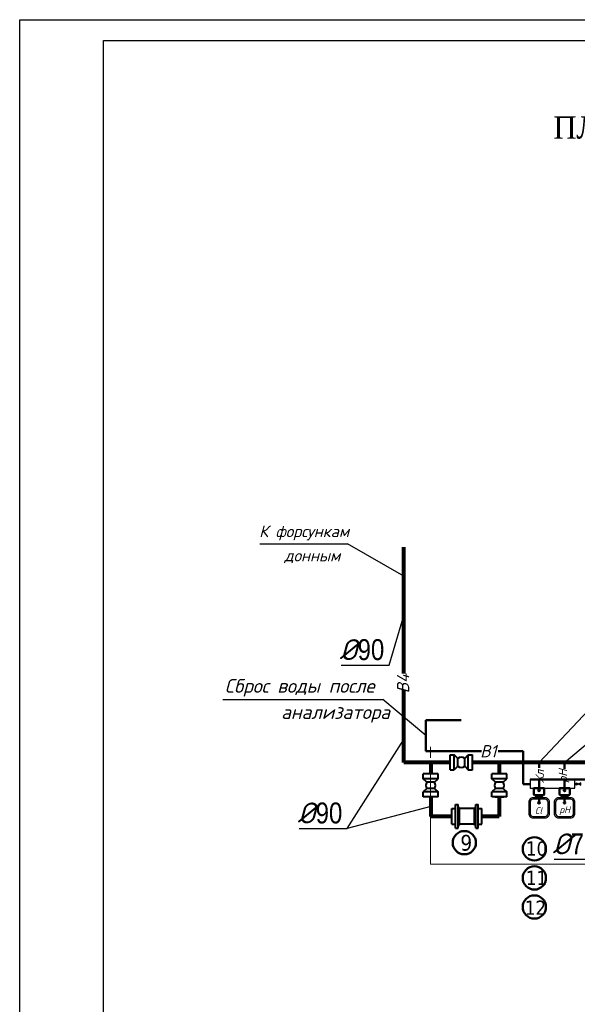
# Model space of a CAD drawing. Extents: x 4114239 to 5838486, y 780458 to 1383318.
# Tile 5 of 231: x 4308624 to 4321957, y 972237 to 995781. Entities that reach past the tile are written whole.
import ezdxf

# ---------------------------------------------------------------- set-up
doc = ezdxf.new("R2010")
doc.units = 0
doc.header["$MEASUREMENT"] = 0
for name, color, linetype, lineweight in [('1', 7, 'Continuous', 50), ('1-A', 1, 'Continuous', 40), ('BRAVARIJA', 5, 'Continuous', 35), ('Farmat', 7, 'Continuous', 30), ('Layer1', 7, 'Continuous', 40), ('Основные', 160, 'Continuous', 40), ('разм', 7, 'Continuous', 18)]:
    doc.layers.add(name, color=color, linetype=linetype, lineweight=lineweight)
doc.layers.add('RURY-CIENKIE', color=5, linetype='Continuous')
doc.styles.add('GOST_P', font='isocpeui.ttf')
doc.styles.add('TIMES', font='times.ttf', dxfattribs={"height": 3})
doc.styles.add('ГОСТ 250', font='isocpeui.ttf', dxfattribs={"height": 300})

msp = doc.modelspace()

# ---------------------------------------------------------------- linework, layer by layer
at = {"ltscale": 5}
for p, q in [((4314369.7875, 983244.1944), (4316460.7948, 983244.1944)), ((4316311.7794, 980350.0124), (4317458.7352, 980350.0124)), ((4315308.8273, 976444.6543), (4316455.7831, 976444.6543)), ((4321406.6667, 975705.4217), (4322553.6225, 975705.4217))]:
    msp.add_line(p, q, dxfattribs=at)
for p, q in [((4317806.8949, 982477.1641), (4316460.7948, 983244.1944)), ((4317458.7352, 980350.0124), (4317806.8949, 981532.1428)), ((4321042.0467, 978022.2858), (4323311.382, 980427.3808)), ((4313483.2837, 979526.6835), (4317309.7497, 979526.6835)), ((4318338.9846, 978661.3694), (4317309.7497, 979526.6835)), ((4321652.7745, 978022.2858), (4323230.1435, 979347.7067)), ((4316455.7831, 976444.6543), (4317806.8949, 978566.0627)), ((4318451.6821, 976963.6589), (4316455.7831, 976444.6543))]:
    msp.add_line(p, q)
at = {"color": 0, "linetype": 'Continuous', "lineweight": 0}
for p, q in [((4318446.6079, 978390.4949), (4318446.6079, 978132.2858)), ((4318446.6079, 977912.2858), (4318446.6079, 975590.4949)), ((4318446.6079, 975590.4949), (4324930.2952, 975590.4949))]:
    msp.add_line(p, q, dxfattribs=at)
at = {"color": 7, "linetype": 'Continuous', "lineweight": 40}
for p, q in [((4318914.6821, 978022.2858), (4318914.6821, 978201.2858)), ((4318914.6821, 978201.2858), (4319016.6821, 978201.2858)), ((4318914.6821, 977843.2858), (4318914.6821, 978022.2858)), ((4319016.6821, 978022.2858), (4319016.6821, 978201.2858)), ((4319100.1821, 978111.7858), (4319016.6821, 978201.2858)), ((4319016.6821, 977843.2858), (4319016.6821, 978022.2858)), ((4319100.1821, 978111.7858), (4319100.1835, 978111.7872)), ((4319100.1821, 978022.2858), (4319100.1821, 978111.7858)), ((4319100.1821, 977932.7858), (4319100.1821, 978022.2858)), ((4319267.1821, 978111.7858), (4319350.6821, 978201.2858)), ((4319267.1821, 978022.2858), (4319267.1821, 978111.7858)), ((4319267.1821, 977932.7858), (4319267.1821, 978022.2858)), ((4319350.6821, 978022.2858), (4319350.6821, 978201.2858)), ((4319350.6821, 978201.2858), (4319452.6821, 978201.2858)), ((4319350.6821, 977843.2858), (4319350.6821, 978022.2858)), ((4319452.6821, 978022.2858), (4319452.6821, 978201.2858)), ((4319452.6821, 977843.2858), (4319452.6821, 978022.2858)), ((4318914.6821, 977843.2858), (4319016.6821, 977843.2858)), ((4319100.1821, 977932.7858), (4319016.6821, 977843.2858)), ((4319100.1821, 977932.7858), (4319100.1835, 977932.7845)), ((4319267.1821, 977932.7858), (4319350.6821, 977843.2858)), ((4319350.6821, 977843.2858), (4319452.6821, 977843.2858)), ((4318630.6821, 977746.5428), (4318272.6821, 977746.5428)), ((4318272.6821, 977624.5428), (4318272.6821, 977746.5428)), ((4318630.6821, 977624.5428), (4318272.6821, 977624.5428)), ((4318362.1821, 977548.0428), (4318272.6821, 977624.5428)), ((4318541.1821, 977548.0428), (4318362.1821, 977548.0428)), ((4318541.1821, 977548.0428), (4318630.6821, 977624.5428)), ((4318630.6821, 977624.5428), (4318630.6821, 977746.5428)), ((4320271.4714, 977746.5428), (4319913.4714, 977746.5428)), ((4319913.4714, 977624.5428), (4319913.4714, 977746.5428)), ((4320271.4714, 977624.5428), (4319913.4714, 977624.5428)), ((4320002.9714, 977548.0428), (4319913.4714, 977624.5428)), ((4320181.9714, 977548.0428), (4320002.9714, 977548.0428)), ((4320181.9714, 977548.0428), (4320271.4714, 977624.5428)), ((4320271.4714, 977624.5428), (4320271.4714, 977746.5428)), ((4318362.1821, 977395.0428), (4318272.6821, 977318.5428)), ((4318630.6821, 977318.5428), (4318272.6821, 977318.5428)), ((4318272.6821, 977196.5428), (4318272.6821, 977318.5428)), ((4318362.1821, 977395.0428), (4318362.1808, 977395.0443)), ((4318541.1821, 977395.0428), (4318362.1821, 977395.0428)), ((4318541.1821, 977395.0428), (4318541.1834, 977395.0443)), ((4318541.1821, 977395.0428), (4318630.6821, 977318.5428)), ((4318630.6821, 977196.5428), (4318630.6821, 977318.5428)), ((4320002.9714, 977395.0428), (4319913.4714, 977318.5428)), ((4320271.4714, 977318.5428), (4319913.4714, 977318.5428)), ((4319913.4714, 977196.5428), (4319913.4714, 977318.5428)), ((4320002.9714, 977395.0428), (4320002.9701, 977395.0443)), ((4320181.9714, 977395.0428), (4320002.9714, 977395.0428)), ((4320181.9714, 977395.0428), (4320181.9727, 977395.0443)), ((4320181.9714, 977395.0428), (4320271.4714, 977318.5428)), ((4320271.4714, 977196.5428), (4320271.4714, 977318.5428)), ((4318630.6821, 977196.5428), (4318272.6821, 977196.5428)), ((4320271.4714, 977196.5428), (4319913.4714, 977196.5428)), ((4319982.4714, 977196.5208), (4320202.4714, 977196.5208)), ((4318957.3238, 976542.7749), (4318957.3238, 976918.7749)), ((4318957.3238, 976918.7749), (4319045.3238, 976918.7749)), ((4319045.3238, 976445.7749), (4319045.3238, 977015.7749)), ((4319045.3238, 977015.7749), (4319107.3238, 977015.7749)), ((4319107.3238, 976445.7749), (4319107.3238, 977015.7749)), ((4319107.3238, 976943.7749), (4319139.3238, 976943.7749)), ((4319139.3238, 976517.7749), (4319139.3238, 976943.7749)), ((4319495.3238, 976918.7749), (4319139.3238, 976918.7749)), ((4319495.3238, 976517.7749), (4319495.3238, 976943.7749)), ((4319495.3238, 976943.7749), (4319527.3238, 976943.7749)), ((4319527.3238, 976445.7749), (4319527.3238, 977015.7749)), ((4319527.3238, 977015.7749), (4319589.3238, 977015.7749)), ((4319589.3238, 976445.7749), (4319589.3238, 977015.7749)), ((4319589.3238, 976918.7749), (4319677.3238, 976918.7749)), ((4319677.3238, 976542.7749), (4319677.3238, 976918.7749)), ((4318957.3238, 976542.7749), (4319045.3238, 976542.7749)), ((4319045.3238, 976445.7749), (4319107.3238, 976445.7749)), ((4319107.3238, 976517.7749), (4319139.3238, 976517.7749)), ((4319495.3238, 976542.7749), (4319139.3238, 976542.7749)), ((4319495.3238, 976517.7749), (4319527.3238, 976517.7749)), ((4319527.3238, 976445.7749), (4319589.3238, 976445.7749)), ((4319589.3238, 976542.7749), (4319677.3238, 976542.7749))]:
    msp.add_line(p, q, dxfattribs=at)
at = {"ltscale": 10}
msp.add_lwpolyline([(4321941.6022, 977478.9024), (4321941.6022, 977529.9959), (4322043.7892, 977478.9024), (4322043.7892, 977529.9959)], close=True, dxfattribs=at)
for points in [[(4320795.1224, 977071.4048), (4320795.1224, 976798.3499, 0.4142135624), (4320895.9224, 976697.5499), (4321190.3784, 976697.5499, 0.4142135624), (4321291.1784, 976798.3499), (4321291.1784, 977071.4048, 0.4142135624), (4321190.3784, 977172.2048), (4320895.9224, 977172.2048, 0.4142135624)], [(4320828.7224, 977071.4048), (4320828.7224, 976798.3499, 0.4142135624), (4320895.9224, 976731.1499), (4321190.3784, 976731.1499, 0.4142135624), (4321257.5784, 976798.3499), (4321257.5784, 977071.4048, 0.4142135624), (4321190.3784, 977138.6048), (4320895.9224, 977138.6048, 0.4142135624)], [(4321405.1497, 977071.4048), (4321405.1497, 976798.3499, 0.4142135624), (4321505.9497, 976697.5499), (4321800.4056, 976697.5499, 0.4142135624), (4321901.2056, 976798.3499), (4321901.2056, 977071.4048, 0.4142135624), (4321800.4056, 977172.2048), (4321505.9497, 977172.2048, 0.4142135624)], [(4321438.7497, 977071.4048), (4321438.7497, 976798.3499, 0.4142135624), (4321505.9497, 976731.1499), (4321800.4056, 976731.1499, 0.4142135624), (4321867.6056, 976798.3499), (4321867.6056, 977071.4048, 0.4142135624), (4321800.4056, 977138.6048), (4321505.9497, 977138.6048, 0.4142135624)]]:
    msp.add_lwpolyline(points, format="xyb", close=True)
at = {"color": 7, "linetype": 'Continuous', "lineweight": 40}
for centre, radius, start, end in [((4319183.6821, 978022.2888), 122.4009, 46.98540497, 133.01365886), ((4319183.6821, 978022.2829), 122.4009, 226.98634114, 313.01459503), ((4318451.679, 977471.5428), 117.7368, 139.47690694, 220.52211996), ((4318451.6851, 977471.5428), 117.7368, 319.47788004, 40.52309306), ((4320092.4684, 977471.5428), 117.7368, 139.47690694, 220.52211996), ((4320092.4745, 977471.5428), 117.7368, 319.47788004, 40.52309306)]:
    msp.add_arc(centre, radius, start, end, dxfattribs=at)
at = {"layer": '1', "color": 0, "lineweight": 25}
for p, q in [((4320831.3635, 977606.2953), (4322713.3667, 977606.2953)), ((4321955.7635, 977606.2953), (4321955.7635, 977619.7353))]:
    msp.add_line(p, q, dxfattribs=at)
for points in [[(4322713.3667, 977619.7353), (4320831.3635, 977619.7353), (4320831.3635, 977606.2953), (4322713.3667, 977606.2953)], [(4321895.8029, 977606.2953), (4320831.3635, 977606.2953), (4320831.3635, 977402.6029), (4321895.8029, 977402.6029)]]:
    msp.add_lwpolyline(points, close=True, dxfattribs=at)
at = {"layer": '1', "ltscale": 250}
for points in [[(4320950.3749, 977237.4061), (4321133.7469, 977237.4061, 0.4142135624), (4321167.3469, 977271.0061), (4321167.3469, 977402.6029), (4320916.7749, 977402.6029), (4320916.7749, 977271.0061, 0.4142135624)], [(4321561.0885, 977237.4061), (4321744.4605, 977237.4061, 0.4142135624), (4321778.0605, 977271.0061), (4321778.0605, 977402.6029), (4321527.4885, 977402.6029), (4321527.4885, 977271.0061, 0.4142135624)]]:
    msp.add_lwpolyline(points, format="xyb", close=True, dxfattribs=at)
for points in [[(4320974.3382, 977237.4061), (4321109.7835, 977237.4061), (4321109.7835, 977198.7558), (4320974.3382, 977198.7558)], [(4321585.0518, 977237.4061), (4321720.4971, 977237.4061), (4321720.4971, 977198.7558), (4321585.0518, 977198.7558)]]:
    msp.add_lwpolyline(points, close=True, dxfattribs=at)
at = {"layer": '1'}
for centre in [(4319255.7086, 976101.2011), (4320930.1245, 975953.0902), (4320930.1245, 975953.0902), (4320930.1245, 975953.0902), (4320930.1245, 975258.5218), (4320930.1245, 974563.9534)]:
    msp.add_circle(centre, 278.2308, dxfattribs=at)
at = {"layer": 'BRAVARIJA', "lineweight": 80}
for p, q in [((4317806.8949, 980146.6176), (4317806.8949, 983166.9612)), ((4317806.8949, 978022.2858), (4317806.8949, 979744.6449)), ((4318914.6821, 978022.2858), (4317806.8949, 978022.2858)), ((4318451.6821, 978022.2858), (4318451.6821, 977746.5428)), ((4322534.435, 978022.2858), (4319452.6821, 978022.2858)), ((4320092.4714, 978022.2858), (4320092.4714, 977746.5428)), ((4318451.6821, 977196.5428), (4318451.6821, 976730.7749)), ((4320092.4714, 977196.5428), (4320092.4714, 976730.7749)), ((4318957.3238, 976730.7749), (4318451.6821, 976730.7749)), ((4320092.4714, 976730.7749), (4319677.3238, 976730.7749))]:
    msp.add_line(p, q, dxfattribs=at)
at = {"layer": 'Farmat', "color": 0, "linetype": 'ByBlock', "lineweight": 30}
msp.add_lwpolyline([(4310624.0252, 995280.7301), (4367524.0252, 995280.7301), (4367524.0252, 954280.7301), (4310624.0252, 954280.7301)], close=True, dxfattribs=at)
at = {"layer": 'Layer1', "color": 134, "lineweight": 50, "true_color": 0x219c89}
for p, q in [((4318338.9846, 979030.4607), (4319180.565, 979030.4607)), ((4318338.9846, 979030.4607), (4318338.9846, 978292.2781)), ((4318338.9846, 978292.2781), (4319668.3752, 978292.2781)), ((4320066.1184, 978292.2781), (4320666.2867, 978292.2781)), ((4320666.2867, 978292.2781), (4320666.2867, 977504.4491)), ((4320831.3635, 977504.4491), (4320666.2867, 977504.4491)), ((4321941.6022, 977504.4491), (4321895.8029, 977504.4491))]:
    msp.add_line(p, q, dxfattribs=at)
at = {"layer": 'RURY-CIENKIE', "color": 42, "lineweight": 50, "true_color": 0xc2810f}
for p, q in [((4321042.0467, 978022.2858), (4321042.0467, 977887.5703)), ((4321042.0467, 977619.7353), (4321042.0467, 977352.9297)), ((4321042.0609, 977198.7558), (4321042.0609, 977056.2453))]:
    msp.add_line(p, q, dxfattribs=at)
at = {"layer": 'RURY-CIENKIE', "color": 6, "lineweight": 50, "true_color": 0xf623e8}
for p, q in [((4321652.7745, 978022.2858), (4321652.7745, 977865.3786)), ((4321652.7745, 977573.0879), (4321652.7745, 977352.9297)), ((4321652.7745, 977198.7558), (4321652.7745, 977059.3909))]:
    msp.add_line(p, q, dxfattribs=at)
at = {"layer": 'RURY-CIENKIE', "color": 42, "lineweight": 50, "true_color": 0xc2810f}
for centre, radius in [((4321042.0609, 977352.9297), 20.1726), ((4321042.0609, 977352.9297), 12.091), ((4321042.0609, 977056.2453), 20.1726), ((4321042.0609, 977056.2453), 12.091)]:
    msp.add_circle(centre, radius, dxfattribs=at)
at = {"layer": 'RURY-CIENKIE', "color": 6, "lineweight": 50, "true_color": 0xf623e8}
for centre, radius in [((4321652.7745, 977352.9297), 20.1726), ((4321652.7745, 977352.9297), 12.091), ((4321652.7745, 977059.3909), 20.1726), ((4321652.7745, 977059.3909), 12.091)]:
    msp.add_circle(centre, radius, dxfattribs=at)
at = {"layer": 'разм', "color": 0, "lineweight": 25, "ltscale": 0.5}
msp.add_lwpolyline([(4308624.0252, 995780.7301), (4368024.0252, 995780.7301), (4368024.0252, 953780.7301), (4308624.0252, 953780.7301)], close=True, dxfattribs=at)

# ---------------------------------------------------------------- texts
at = {"style": 'ГОСТ 250'}
for s, p in [('Сl', (4320946.3232, 976787.9255)), ('рН', (4321529.2501, 976809.3978))]:
    msp.add_text(s, height=161.90254, dxfattribs=at).set_placement(p)
at = {"insert": (4321386.6989, 993467.081), "char_height": 530.6112, "width": 21310.510689, "attachment_point": 1, "style": 'TIMES'}
msp.add_mtext('{\\W0.95;ПЛАН на отметке %%P0.000 с оборудованием водоподготовки}', dxfattribs=at)
at = {"layer": '1', "ltscale": 20, "style": 'GOST_P'}
msp.add_text('В1', height=292.5, dxfattribs=at).set_placement((4319634.707, 978142.7724))
for s, p in [('Хл', (4321161.2183, 977529.6891)), ('рН', (4321714.5276, 977534.5697))]:
    msp.add_text(s, height=204.75, rotation=90, dxfattribs=at).set_placement(p)
at = {"layer": '1-A', "attachment_point": 7}
for s, insert, char_height in [('\\P{\\fTahoma|b0|i0|c204|p32;9}', (4319160.2622, 975903.6847), 377.3952), ('\\P{\\fTahoma|b0|i0|c204|p32;10}', (4320728.3696, 975784.5971), 339.65568), ('\\P{\\fTahoma|b0|i0|c204|p32;11}', (4320728.3696, 975090.0287), 339.65568), ('\\P{\\fTahoma|b0|i0|c204|p32;12}', (4320701.1813, 974377.1038), 339.65568)]:
    msp.add_mtext(s, dxfattribs=dict(at, insert=insert, char_height=char_height))
at = {"layer": 'BRAVARIJA', "lineweight": 60, "style": 'GOST_P'}
msp.add_text('В4', height=292.5, rotation=90, dxfattribs=at).set_placement((4317938.5246, 979674.8664))
at = {"layer": 'Основные', "color": 0, "style": 'ГОСТ 250'}
for s, height, p in [('К форсункам', 277.992, (4314349.7604, 983407.1451)), ('донным', 277.992, (4314951.6054, 982827.7078)), ('Сброс воды после ', 330, (4313528.0454, 979686.0797)), ('  анализатора', 330, (4314455.0454, 979059.7745))]:
    msp.add_text(s, height=height, dxfattribs=at).set_placement(p)
at = {"layer": 'Основные', "color": 0, "char_height": 500, "attachment_point": 9, "style": 'ГОСТ 250'}
for s, insert in [('%%C{\\fArial Narrow|b0|i0|c204|p34;90}', (4317341.1249, 980460.5124)), ('%%C{\\fArial Narrow|b0|i0|c204|p34;90}', (4316338.1728, 976555.1544)), ('%%C{\\fArial Narrow|b0|i0|c204|p34;75}', (4322436.0122, 975815.9218))]:
    msp.add_mtext(s, dxfattribs=dict(at, insert=insert))

doc.saveas('drawing.dxf')
